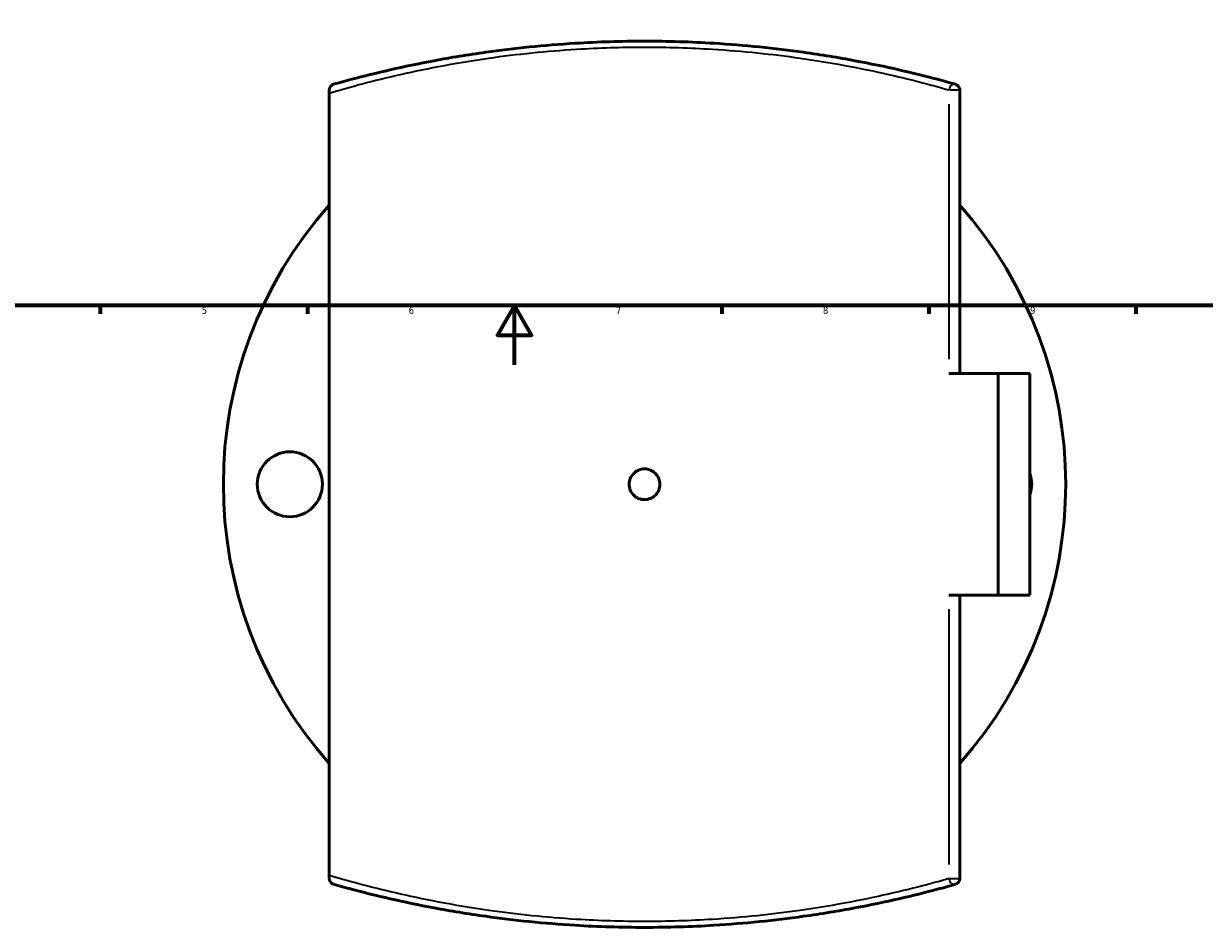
# Model space of a CAD drawing. Header units: millimetres. Extents: x -519 to 1053, y -190 to 834.
# Tile 4 of 9: x 254 to 654, y -190 to 115. Entities that reach past the tile are written whole.
import ezdxf

# ---------------------------------------------------------------- set-up
doc = ezdxf.new("R2010")
doc.units = ezdxf.units.MM
for name, color, linetype, lineweight in [('Border (ANSI)', 7, 'Continuous', 70), ('Visible (ANSI)', 7, 'Continuous', 50), ('Visible Narrow (ANSI)', 7, 'Continuous', 35)]:
    doc.layers.add(name, color=color, linetype=linetype, lineweight=lineweight)
doc.styles.add('Note Text (ANSI)', font='tahoma.ttf')

# ---------------------------------------------------------------- blocks, each defined once
blk = doc.blocks.new('Borders Default Border')
at = {"layer": 'Border (ANSI)'}
for p, q in [((280.33, 20), (280.33, 17.2)), ((350.42, 20), (350.42, 17.2)), ((490.58, 20), (490.58, 17.2)), ((560.67, 20), (560.67, 17.2)), ((630.75, 20), (630.75, 17.2))]:
    blk.add_line(p, q, dxfattribs=at)
at = {"layer": 'Border (ANSI)', "flags": 128}
for points in [[(20, 20), (20, 574), (821, 574), (821, 20), (20, 20)], [(420.5, 0), (420.5, 20), (414.73, 10), (426.27, 10), (420.5, 20)]]:
    blk.add_lwpolyline(points, dxfattribs=at)
at = {"layer": 'Border (ANSI)', "color": 5, "true_color": 0x0000ff, "char_height": 2.4, "attachment_point": 7, "style": 'Note Text (ANSI)'}
for s, insert in [('5', (314.67, 17.15)), ('6', (384.69, 17.15)), ('7', (454.8, 17.2)), ('8', (524.84, 17.15)), ('9', (594.92, 17.15))]:
    blk.add_mtext(s, dxfattribs=dict(at, insert=insert))

msp = doc.modelspace()

# ---------------------------------------------------------------- linework, layer by layer
at = {"layer": 'Visible (ANSI)'}
for p, q in [((357.83, 93.01), (357.83, 91.94)), ((357.83, -172.9), (357.83, 91.94)), ((571.13, -2.98), (571.13, 93.01)), ((567.48, -2.98), (584.16, -2.98)), ((584.16, -77.98), (584.16, -2.98)), ((584.16, -2.98), (594.83, -2.98)), ((594.83, -77.98), (594.83, -2.98)), ((584.16, -77.98), (567.48, -77.98)), ((571.13, -173.97), (571.13, -77.98)), ((594.83, -77.98), (584.16, -77.98)), ((357.83, -172.9), (357.83, -173.97))]:
    msp.add_line(p, q, dxfattribs=at)
msp.add_circle((344.48, -40.48), 11, dxfattribs=at)
for centre, radius, start, end in [((569.13, 93.01), 2, 0, 74.2124), ((464.48, -40.48), 142.5, 138.4538, 221.5462), ((464.48, -40.48), 142.5, 318.4538, 41.5462), ((584.48, -40.48), 11, 340.2048, 19.7952), ((569.13, -173.97), 2, 285.7876, 0)]:
    msp.add_arc(centre, radius, start, end, dxfattribs=at)
for points, knots in [([(569.68, 94.93), (567.74, 95.48), (565.69, 96.05), (555.57, 98.73), (546.15, 100.95), (530.12, 103.95), (524.29, 104.92), (508.62, 107.11), (498.42, 108.17), (480.22, 109.28), (472.35, 109.52), (464.48, 109.52), (456.61, 109.52), (448.74, 109.28), (430.54, 108.17), (420.34, 107.11), (404.68, 104.92), (398.85, 103.95), (382.82, 100.95), (373.4, 98.73), (363.28, 96.05), (361.23, 95.48), (359.29, 94.93)], [4.217884, 4.217884, 4.217884, 4.217884, 5.251359, 5.251359, 9.073592, 9.073592, 11.083926, 11.083926, 14.269894, 14.269894, 16.618841, 16.618841, 16.618841, 18.967788, 18.967788, 22.15379, 22.15379, 24.164107, 24.164107, 27.98634, 27.98634, 29.019814, 29.019814, 29.019814, 29.019814]), ([(357.83, 93.01), (357.83, 93.17), (357.85, 93.31), (357.93, 93.68), (358.04, 93.93), (358.45, 94.52), (358.83, 94.8), (359.28, 94.93), (359.29, 94.93), (359.29, 94.93)], [-0.8443628, -0.8443628, -0.8443628, -0.8443628, -0.7265297, -0.7265297, -0.4601678, -0.4601678, 0, 0, 0.002068, 0.002068, 0.002068, 0.002068]), ([(469.68, -40.48), (469.68, -41.13), (469.55, -41.83), (469.02, -43.11), (468.62, -43.7), (467.7, -44.62), (467.11, -45.02), (465.83, -45.55), (465.14, -45.68), (463.83, -45.68), (463.13, -45.55), (461.85, -45.02), (461.27, -44.62), (460.34, -43.7), (459.94, -43.11), (459.41, -41.83), (459.28, -41.13), (459.28, -39.83), (459.41, -39.13), (459.94, -37.85), (460.34, -37.27), (461.27, -36.34), (461.85, -35.94), (463.13, -35.41), (463.83, -35.28), (465.14, -35.28), (465.83, -35.41), (467.11, -35.94), (467.7, -36.34), (468.62, -37.27), (469.02, -37.85), (469.55, -39.13), (469.68, -39.83), (469.68, -40.48)], [0, 0, 0, 0, 0.195901, 0.195901, 0.391803, 0.391803, 0.587704, 0.587704, 0.783605, 0.783605, 0.979507, 0.979507, 1.175408, 1.175408, 1.371309, 1.371309, 1.567211, 1.567211, 1.763112, 1.763112, 1.959013, 1.959013, 2.154915, 2.154915, 2.350816, 2.350816, 2.546717, 2.546717, 2.742619, 2.742619, 2.93852, 2.93852, 3.134421, 3.134421, 3.134421, 3.134421]), ([(359.29, -175.9), (359.29, -175.89), (359.28, -175.89), (358.83, -175.76), (358.45, -175.48), (358.04, -174.89), (357.93, -174.64), (357.85, -174.27), (357.83, -174.13), (357.83, -173.97)], [-0.4724732, -0.4724732, -0.4724732, -0.4724732, -0.4713189, -0.4713189, -0.2144556, -0.2144556, -0.0657738, -0.0657738, 0, 0, 0, 0]), ([(359.29, -175.9), (361.23, -176.44), (363.27, -177.01), (373.4, -179.69), (382.81, -181.91), (398.85, -184.91), (404.68, -185.88), (420.34, -188.07), (430.54, -189.13), (448.74, -190.24), (456.61, -190.48), (464.48, -190.48), (472.35, -190.48), (480.22, -190.24), (498.42, -189.13), (508.62, -188.07), (524.29, -185.88), (530.12, -184.91), (546.15, -181.91), (555.57, -179.69), (565.69, -177.01), (567.74, -176.44), (569.68, -175.9)], [2.236628, 2.236628, 2.236628, 2.236628, 3.269686, 3.269686, 7.092091, 7.092091, 9.102595, 9.102595, 12.288599, 12.288599, 14.637601, 14.637601, 14.637601, 16.986604, 16.986604, 20.172574, 20.172574, 22.183094, 22.183094, 26.0055, 26.0055, 27.038558, 27.038558, 27.038558, 27.038558])]:
    msp.add_open_spline(points, degree=3, knots=knots, dxfattribs=at)
at = {"layer": 'Visible Narrow (ANSI)'}
for p, q in [((567.64, 93.01), (571.12, 93.01)), ((567.48, 88.21), (567.48, 1.82)), ((567.48, -82.78), (567.48, -169.17)), ((567.64, -173.97), (571.12, -173.97))]:
    msp.add_line(p, q, dxfattribs=at)
for centre, major_axis, start_param, end_param in [((569.13, 93.01), (0.54, 1.92), 0.089845, 1.707064), ((569.13, -173.97), (0.54, -1.92), 4.576121, 6.19334)]:
    msp.add_ellipse(centre, major_axis=major_axis, ratio=0.813643, start_param=start_param, end_param=end_param, dxfattribs=at)
for points, knots in [([(357.83, 91.94), (360.75, 92.81), (363.98, 93.74), (375.3, 96.78), (384.52, 98.99), (400.22, 101.98), (405.92, 102.94), (421.26, 105.13), (431.25, 106.18), (449.07, 107.28), (456.78, 107.52), (464.48, 107.52), (472.19, 107.52), (479.9, 107.28), (497.72, 106.18), (507.7, 105.13), (523.04, 102.94), (528.75, 101.98), (544.45, 98.99), (553.67, 96.78), (563.58, 94.11), (565.59, 93.55), (567.48, 93.01)], [-29.709162, -29.709162, -29.709162, -29.709162, -27.98634, -27.98634, -24.164107, -24.164107, -22.15379, -22.15379, -18.967788, -18.967788, -16.618841, -16.618841, -16.618841, -14.269894, -14.269894, -11.083926, -11.083926, -9.073592, -9.073592, -5.251359, -5.251359, -4.217884, -4.217884, -4.217884, -4.217884]), ([(567.48, -173.97), (565.59, -174.52), (563.58, -175.08), (553.67, -177.74), (544.45, -179.95), (528.75, -182.94), (523.04, -183.9), (507.7, -186.09), (497.72, -187.14), (479.9, -188.24), (472.19, -188.48), (464.48, -188.48), (456.78, -188.48), (449.07, -188.24), (431.25, -187.14), (421.26, -186.09), (405.92, -183.9), (400.22, -182.94), (384.52, -179.95), (375.29, -177.74), (363.98, -174.7), (360.75, -173.77), (357.83, -172.9)], [-27.038558, -27.038558, -27.038558, -27.038558, -26.0055, -26.0055, -22.183094, -22.183094, -20.172574, -20.172574, -16.986604, -16.986604, -14.637601, -14.637601, -14.637601, -12.288599, -12.288599, -9.102595, -9.102595, -7.092091, -7.092091, -3.269686, -3.269686, -1.54728, -1.54728, -1.54728, -1.54728])]:
    msp.add_open_spline(points, degree=3, knots=knots, dxfattribs=at)

# ---------------------------------------------------------------- block references
msp.add_blockref('Borders Default Border', (0, 0))

doc.saveas('drawing.dxf')
